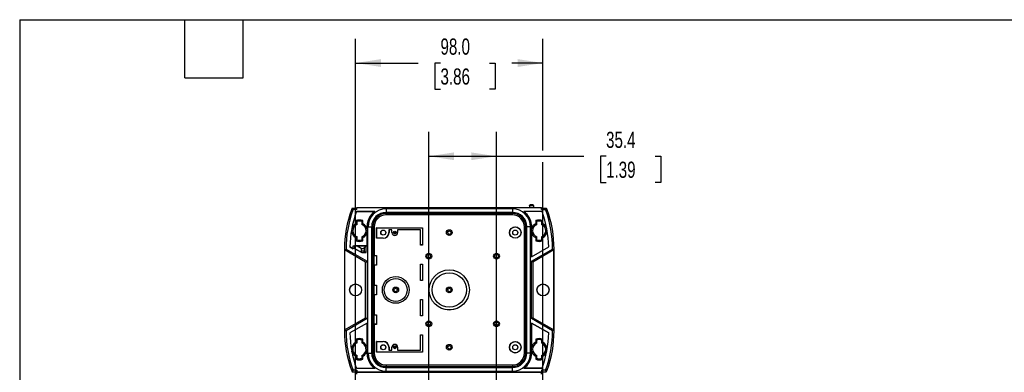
# Model space of a CAD drawing. Header units: millimetres. Extents: x 25 to 1092, y 25 to 838.
# Tile 12 of 18: x 25 to 540, y 654 to 838. Entities that reach past the tile are written whole.
import ezdxf

# ---------------------------------------------------------------- set-up
doc = ezdxf.new("R2010")
doc.units = ezdxf.units.MM
doc.header["$LTSCALE"] = 4
doc.linetypes.add('SLD-Solid', pattern=[0])
doc.layers.add('DIMENSIONS', color=140, linetype='SLD-Solid', lineweight=25)
doc.layers.add('TEXT', color=140, linetype='SLD-Solid', lineweight=25)
doc.styles.add('SLDTEXTSTYLE0', font='TXT', dxfattribs={"width": 0.7})
doc.dimstyles.new('SLDDIMSTYLE1', dxfattribs={"dimtxt": 8.632031, "dimasz": 13.208, "dimexe": 0, "dimexo": 0.0625, "dimgap": 2.158008, "dimtad": 0, "dimtih": 1, "dimtoh": 1, "dimdec": 1, "dimrnd": 1e-09, "dimzin": 12, "dimdsep": 46, "dimtxsty": 'SLDTEXTSTYLE0', "dimsah": 1, "dimcen": 0.09, "dimadec": 0, "dimazin": 3, "dimtfac": 1, "dimtdec": 1, "dimtofl": 0, "dimtmove": 0, "dimatfit": 3, "dimfxl": 0, "dimfrac": 2, "dimtolj": 1, "dimtzin": 12, "dimarcsym": 0})
doc.dimstyles.new('SLDDIMSTYLE2', dxfattribs={"dimtxt": 8.632031, "dimasz": 13.208, "dimexe": 0, "dimexo": 0.0625, "dimgap": 2.158008, "dimtad": 0, "dimtih": 1, "dimtoh": 1, "dimdec": 1, "dimrnd": 1e-09, "dimzin": 4, "dimdsep": 46, "dimtxsty": 'SLDTEXTSTYLE0', "dimsah": 1, "dimcen": 0.09, "dimadec": 0, "dimazin": 1, "dimtfac": 1, "dimtdec": 1, "dimtofl": 0, "dimtmove": 0, "dimatfit": 3, "dimfxl": 0, "dimfrac": 2, "dimtolj": 1, "dimtzin": 12, "dimarcsym": 0})

# ---------------------------------------------------------------- blocks, each defined once
blk = doc.blocks.new('_D_4')
at = {"layer": 'DIMENSIONS'}
for p, q in [((201.03, 443.89), (201.03, 828.22)), ((299.03, 769.79), (299.03, 828.22)), ((201.03, 815.52), (233.73, 815.52)), ((245.42, 815.52), (242.52, 815.52)), ((242.52, 815.52), (242.52, 801.8)), ((271.07, 815.52), (273.97, 815.52)), ((273.97, 815.52), (273.97, 801.8)), ((299.03, 815.52), (282.77, 815.52)), ((242.52, 801.8), (245.42, 801.8)), ((273.97, 801.8), (271.07, 801.8)), ((299.03, 449.58), (299.03, 763.69))]:
    blk.add_line(p, q, dxfattribs=at)
for points in [[(201.03, 815.52), (214.24, 813.48), (214.24, 817.55)], [(299.03, 815.52), (285.82, 817.55), (285.82, 813.48)]]:
    blk.add_solid(points, dxfattribs=at)
at = {"layer": 'DIMENSIONS', "char_height": 8.467, "attachment_point": 1, "style": 'SLDTEXTSTYLE0'}
for s, insert in [('98.0', (245.42, 828.36)), ('3.86', (245.42, 812.71))]:
    blk.add_mtext(s, dxfattribs=dict(at, insert=insert))
blk = doc.blocks.new('_D_7')
at = {"layer": 'DIMENSIONS'}
for p, q in [((239.35, 430.25), (239.35, 779.44)), ((274.71, 430.25), (274.71, 779.44)), ((239.35, 766.74), (274.71, 766.74)), ((274.71, 766.74), (320.31, 766.74)), ((332.01, 766.74), (329.11, 766.74)), ((329.11, 766.74), (329.11, 753.02)), ((357.66, 766.74), (360.56, 766.74)), ((360.56, 766.74), (360.56, 753.02)), ((329.11, 753.02), (332.01, 753.02)), ((360.56, 753.02), (357.66, 753.02))]:
    blk.add_line(p, q, dxfattribs=at)
for points in [[(239.35, 766.74), (252.56, 764.71), (252.56, 768.77)], [(274.71, 766.74), (261.5, 768.77), (261.5, 764.71)]]:
    blk.add_solid(points, dxfattribs=at)
at = {"layer": 'DIMENSIONS', "char_height": 8.467, "attachment_point": 1, "style": 'SLDTEXTSTYLE0'}
for s, insert in [('35.4', (332.01, 779.58)), ('1.39', (332.01, 763.93))]:
    blk.add_mtext(s, dxfattribs=dict(at, insert=insert))

msp = doc.modelspace()

# ---------------------------------------------------------------- linework, layer by layer
for p, q in [((198.82, 738.75), (199.58, 738.48)), ((199.31, 739.61), (200.93, 739.61)), ((201.73, 738.81), (199.73, 738.81)), ((200.93, 739.61), (200.93, 739.81)), ((200.93, 739.81), (201.73, 739.81)), ((200.93, 739.61), (201.73, 738.81)), ((211.03, 737.81), (201.46, 737.81)), ((201.46, 737.79), (201.46, 737.81)), ((201.46, 737.79), (210.98, 737.79)), ((201.73, 738.81), (201.73, 739.81)), ((298.33, 739.81), (201.73, 739.81)), ((217.03, 739.31), (217.03, 737.38)), ((283.03, 739.31), (217.03, 739.31)), ((283.03, 737.38), (217.03, 737.38)), ((217.03, 737.38), (217.03, 736.81)), ((283.03, 736.81), (217.03, 736.81)), ((217.03, 736.05), (217.03, 736.81)), ((283.03, 739.31), (283.03, 737.38)), ((283.03, 737.38), (283.03, 736.81)), ((283.03, 736.05), (283.03, 736.81)), ((298.6, 737.81), (289.03, 737.81)), ((298.6, 737.79), (289.08, 737.79)), ((292.03, 741.01), (294.02, 741.01)), ((292.03, 741.01), (292.03, 739.81)), ((293.72, 741.31), (292.33, 741.31)), ((294.02, 741.01), (294.03, 739.81)), ((298.33, 738.81), (298.33, 739.81)), ((298.33, 739.81), (299.13, 739.81)), ((298.33, 738.81), (299.13, 739.61)), ((298.33, 738.81), (300.33, 738.81)), ((298.6, 737.79), (298.6, 737.81)), ((299.13, 739.61), (299.13, 739.81)), ((299.13, 739.61), (300.74, 739.61)), ((301.24, 738.75), (300.48, 738.48)), ((201.2, 733.08), (201.2, 731.45)), ((201.79, 731.06), (201.79, 732.64)), ((204.26, 732.64), (204.26, 731.06)), ((204.86, 731.45), (204.86, 733.08)), ((283.03, 736.05), (217.03, 736.05)), ((295.2, 733.08), (295.2, 731.45)), ((295.79, 731.06), (295.79, 732.64)), ((298.26, 732.64), (298.26, 731.06)), ((298.86, 731.45), (298.86, 733.08)), ((207.02, 728.64), (207.02, 730.32)), ((207.02, 719.91), (207.02, 726.97)), ((207.03, 729.81), (207.03, 719.91)), ((207.52, 729.81), (209.45, 729.81)), ((207.52, 663.81), (207.52, 729.81)), ((209.45, 729.81), (210.03, 729.81)), ((209.45, 663.81), (209.45, 729.81)), ((210.03, 729.81), (210.03, 663.81)), ((210.78, 729.81), (210.03, 729.81)), ((210.78, 729.81), (210.78, 714.81)), ((212.06, 729.28), (212.03, 729.31)), ((212.03, 729.31), (236.03, 729.31)), ((212.03, 723.81), (212.03, 729.31)), ((212.06, 729.28), (236, 729.28)), ((212.06, 723.83), (212.06, 729.28)), ((220.06, 728.33), (218.5, 728.33)), ((218.5, 728.33), (218.5, 726.81)), ((218.5, 728.33), (218.53, 728.31)), ((218.5, 726.81), (218.53, 726.81)), ((218.53, 728.31), (218.53, 726.81)), ((220.03, 728.31), (218.53, 728.31)), ((220.06, 728.33), (220.03, 728.31)), ((220.03, 726.81), (220.03, 728.31)), ((220.06, 726.81), (220.03, 726.81)), ((220.06, 726.81), (220.06, 728.33)), ((235.06, 728.33), (223, 728.33)), ((223, 728.33), (223, 726.81)), ((223, 728.33), (223.03, 728.31)), ((223, 726.81), (223.03, 726.81)), ((235.03, 728.31), (223.03, 728.31)), ((223.03, 728.31), (223.03, 726.81)), ((235.06, 728.33), (235.03, 728.31)), ((235.03, 720.31), (235.03, 728.31)), ((235.06, 720.33), (235.06, 728.33)), ((236, 729.28), (236.03, 729.31)), ((236, 729.28), (236, 720.33)), ((236.03, 729.31), (236.03, 720.31)), ((289.28, 729.81), (290.03, 729.81)), ((289.28, 663.81), (289.28, 729.81)), ((290.6, 729.81), (290.03, 729.81)), ((290.03, 663.81), (290.03, 729.81)), ((292.53, 729.81), (290.6, 729.81)), ((290.6, 663.81), (290.6, 729.81)), ((292.53, 663.81), (292.53, 729.81)), ((293.03, 730.32), (293.03, 728.63)), ((293.03, 714.11), (293.03, 729.81)), ((293.03, 726.98), (293.03, 714.12)), ((201.2, 724.16), (201.2, 722.53)), ((201.79, 722.98), (201.79, 724.55)), ((204.26, 724.55), (204.26, 722.98)), ((204.86, 722.53), (204.86, 724.16)), ((212.06, 723.83), (212.03, 723.81)), ((215.53, 723.81), (212.03, 723.81)), ((215.53, 723.83), (212.06, 723.83)), ((215.53, 723.83), (215.53, 723.81)), ((295.2, 724.16), (295.2, 722.53)), ((295.79, 722.98), (295.79, 724.55)), ((298.26, 724.55), (298.26, 722.98)), ((298.86, 722.53), (298.86, 724.16)), ((195.23, 718.16), (195.28, 718.16)), ((195.23, 718.16), (195.23, 675.45)), ((195.28, 718.16), (195.28, 675.45)), ((206.28, 711.37), (195.28, 717.72)), ((196.03, 718.16), (207.03, 711.81)), ((198.04, 719.31), (198.04, 719.3)), ((199.72, 718.34), (198.04, 719.31)), ((198.04, 719.3), (199.73, 718.33)), ((199.73, 719.91), (199.72, 719.91)), ((199.72, 719.91), (207.02, 719.91)), ((199.72, 718.34), (199.72, 719.91)), ((199.73, 718.33), (199.72, 718.34)), ((199.73, 719.91), (200.53, 719.88)), ((199.73, 718.91), (199.73, 719.91)), ((199.73, 718.91), (204.23, 716.31)), ((199.73, 718.91), (200.53, 718.47)), ((199.73, 718.33), (199.73, 718.91)), ((200.53, 719.88), (200.53, 718.47)), ((201.79, 719.87), (200.53, 719.88)), ((203.33, 716.89), (200.53, 718.47)), ((201.79, 719.87), (203.91, 718.64)), ((206.59, 719.87), (201.79, 719.87)), ((203.33, 716.89), (203.91, 717.1)), ((204.24, 716.34), (203.33, 716.89)), ((203.91, 718.64), (203.91, 717.1)), ((204.24, 716.34), (204.23, 716.31)), ((204.23, 716.31), (206.63, 716.31)), ((204.24, 716.34), (206.57, 716.34)), ((206.59, 719.87), (205.49, 718.76)), ((205.49, 718.76), (205.49, 717.03)), ((205.49, 717.03), (206.57, 716.34)), ((206.59, 716.34), (206.57, 716.34)), ((206.59, 719.87), (206.63, 719.91)), ((206.59, 716.34), (206.59, 719.87)), ((206.59, 716.34), (206.63, 716.31)), ((206.63, 716.31), (206.63, 719.91)), ((206.63, 719.91), (207.03, 719.91)), ((207.03, 719.91), (207.02, 719.91)), ((235.06, 720.33), (235.03, 720.31)), ((236.03, 720.31), (235.03, 720.31)), ((236, 720.33), (235.06, 720.33)), ((236, 720.33), (236.03, 720.31)), ((293.03, 714.12), (302.01, 719.31)), ((293.03, 714.11), (302.02, 719.3)), ((293.03, 711.81), (304.03, 718.16)), ((304.78, 717.72), (293.78, 711.37)), ((302.01, 719.31), (302.02, 719.3)), ((304.83, 718.16), (304.78, 718.16)), ((304.78, 675.45), (304.78, 718.16)), ((304.83, 675.45), (304.83, 718.16)), ((206.28, 711.37), (207.03, 711.81)), ((206.28, 682.24), (206.28, 711.37)), ((207.03, 711.81), (207.03, 681.81)), ((210.67, 714.78), (210.78, 714.81)), ((210.67, 709.83), (210.67, 714.78)), ((210.67, 714.78), (212, 714.78)), ((210.78, 714.81), (212.03, 714.81)), ((212, 714.78), (212.03, 714.81)), ((212, 714.78), (212, 709.83)), ((212.03, 714.81), (212.03, 709.81)), ((293.03, 714.11), (293.03, 714.12)), ((293.03, 681.81), (293.03, 711.81)), ((293.78, 711.37), (293.03, 711.81)), ((293.78, 711.37), (293.78, 682.24)), ((210.67, 709.83), (210.78, 709.81)), ((212, 709.83), (210.67, 709.83)), ((210.78, 709.81), (210.78, 699.31)), ((212.03, 709.81), (210.78, 709.81)), ((212, 709.83), (212.03, 709.81)), ((235.06, 710.28), (235.03, 710.31)), ((235.03, 710.31), (236.03, 710.31)), ((235.03, 701.81), (235.03, 710.31)), ((235.06, 710.28), (236, 710.28)), ((235.06, 701.83), (235.06, 710.28)), ((236, 710.28), (236.03, 710.31)), ((236, 710.28), (236, 701.83)), ((236.03, 710.31), (236.03, 701.81)), ((235.06, 701.83), (235.03, 701.81)), ((236.03, 701.81), (235.03, 701.81)), ((236, 701.83), (235.06, 701.83)), ((236, 701.83), (236.03, 701.81)), ((210.67, 699.28), (210.78, 699.31)), ((210.67, 694.33), (210.67, 699.28)), ((210.67, 699.28), (212, 699.28)), ((210.78, 699.31), (212.03, 699.31)), ((212, 699.28), (212.03, 699.31)), ((212, 699.28), (212, 694.33)), ((212.03, 699.31), (212.03, 694.31)), ((210.67, 694.33), (210.78, 694.31)), ((212, 694.33), (210.67, 694.33)), ((210.78, 694.31), (210.78, 683.81)), ((212.03, 694.31), (210.78, 694.31)), ((212, 694.33), (212.03, 694.31)), ((235.06, 691.78), (235.03, 691.81)), ((235.03, 683.31), (235.03, 691.81)), ((235.03, 691.81), (236.03, 691.81)), ((235.06, 683.33), (235.06, 691.78)), ((235.06, 691.78), (236, 691.78)), ((236, 691.78), (236.03, 691.81)), ((236, 691.78), (236, 683.33)), ((236.03, 691.81), (236.03, 683.31)), ((195.28, 675.89), (206.28, 682.24)), ((207.03, 681.81), (196.03, 675.45)), ((206.28, 682.24), (207.03, 681.81)), ((210.67, 683.78), (210.78, 683.81)), ((210.67, 678.83), (210.67, 683.78)), ((210.67, 683.78), (212, 683.78)), ((210.78, 683.81), (212.03, 683.81)), ((212, 683.78), (212.03, 683.81)), ((212, 683.78), (212, 678.83)), ((212.03, 683.81), (212.03, 678.81)), ((235.06, 683.33), (235.03, 683.31)), ((236.03, 683.31), (235.03, 683.31)), ((236, 683.33), (235.06, 683.33)), ((236, 683.33), (236.03, 683.31)), ((293.78, 682.24), (293.03, 681.81)), ((304.03, 675.45), (293.03, 681.81)), ((293.78, 682.24), (304.78, 675.89)), ((195.23, 675.45), (195.28, 675.45)), ((207.03, 679.5), (198.04, 674.31)), ((207.02, 679.49), (198.04, 674.3)), ((207.03, 679.5), (207.02, 679.49)), ((207.02, 666.71), (207.02, 679.49)), ((207.03, 679.5), (207.03, 663.81)), ((210.67, 678.83), (210.78, 678.81)), ((212, 678.83), (210.67, 678.83)), ((210.78, 678.81), (210.78, 663.81)), ((212.03, 678.81), (210.78, 678.81)), ((212, 678.83), (212.03, 678.81)), ((293.03, 663.81), (293.03, 679.5)), ((302.02, 674.31), (293.03, 679.5)), ((293.03, 679.49), (293.03, 679.5)), ((293.03, 679.49), (293.03, 666.64)), ((293.03, 679.49), (302.01, 674.3)), ((304.83, 675.45), (304.78, 675.45)), ((198.04, 674.3), (198.04, 674.31)), ((201.2, 671.08), (201.2, 669.45)), ((201.79, 669.06), (201.79, 670.64)), ((204.26, 670.64), (204.26, 669.06)), ((204.86, 669.45), (204.86, 671.08)), ((212.06, 669.78), (212.03, 669.81)), ((212.03, 669.81), (215.53, 669.81)), ((212.03, 664.31), (212.03, 669.81)), ((212.06, 664.33), (212.06, 669.78)), ((212.06, 669.78), (215.53, 669.78)), ((215.53, 669.78), (215.53, 669.81)), ((235.06, 673.28), (235.03, 673.31)), ((235.03, 673.31), (236.03, 673.31)), ((235.03, 665.31), (235.03, 673.31)), ((235.06, 673.28), (236, 673.28)), ((235.06, 665.28), (235.06, 673.28)), ((236, 673.28), (236.03, 673.31)), ((236, 673.28), (236, 664.33)), ((236.03, 673.31), (236.03, 664.31)), ((295.2, 671.08), (295.2, 669.45)), ((295.79, 669.06), (295.79, 670.64)), ((298.26, 670.64), (298.26, 669.06)), ((298.86, 669.45), (298.86, 671.08)), ((302.01, 674.3), (302.02, 674.31)), ((199.05, 664.9), (199.63, 665.03)), ((201.79, 669.06), (201.79, 669.06)), ((205.91, 667.76), (206.41, 668.09)), ((206.43, 666.58), (207.01, 666.71)), ((207.02, 666.63), (207.02, 666.71)), ((207.02, 663.29), (207.02, 664.98)), ((212.06, 664.33), (212.03, 664.31)), ((236.03, 664.31), (212.03, 664.31)), ((236, 664.33), (212.06, 664.33)), ((218.5, 666.81), (218.5, 665.28)), ((218.5, 666.81), (218.53, 666.81)), ((218.5, 665.28), (218.53, 665.31)), ((218.5, 665.28), (220.06, 665.28)), ((218.53, 666.81), (218.53, 665.31)), ((218.53, 665.31), (220.03, 665.31)), ((220.06, 666.81), (220.03, 666.81)), ((220.03, 665.31), (220.03, 666.81)), ((220.06, 665.28), (220.03, 665.31)), ((220.06, 665.28), (220.06, 666.81)), ((223, 666.81), (223, 665.28)), ((223, 666.81), (223.03, 666.81)), ((223, 665.28), (223.03, 665.31)), ((223, 665.28), (235.06, 665.28)), ((223.03, 666.81), (223.03, 665.31)), ((223.03, 665.31), (235.03, 665.31)), ((235.06, 665.28), (235.03, 665.31)), ((236, 664.33), (236.03, 664.31)), ((293.03, 664.97), (293.03, 663.29)), ((201.2, 662.16), (201.2, 660.53)), ((201.79, 660.98), (201.79, 662.55)), ((204.26, 662.55), (204.26, 662.54)), ((204.26, 662.54), (204.26, 660.98)), ((204.86, 660.53), (204.86, 662.16)), ((207.52, 663.81), (209.45, 663.81)), ((209.45, 663.81), (210.03, 663.81)), ((210.78, 663.81), (210.03, 663.81)), ((289.28, 663.81), (290.03, 663.81)), ((290.6, 663.81), (290.03, 663.81)), ((292.53, 663.81), (290.6, 663.81)), ((295.2, 662.16), (295.2, 660.53)), ((295.79, 660.98), (295.79, 662.55)), ((298.26, 662.55), (298.26, 660.98)), ((298.86, 660.53), (298.86, 662.16)), ((198.82, 654.86), (199.58, 655.13)), ((199.31, 654), (200.93, 654)), ((201.73, 654.81), (199.73, 654.81)), ((200.93, 654), (201.73, 654.81)), ((200.93, 654), (200.93, 653.81)), ((201.46, 655.82), (201.46, 655.81)), ((201.46, 655.82), (210.98, 655.82)), ((201.46, 655.81), (211.03, 655.81)), ((201.73, 654.81), (201.73, 653.81)), ((217.03, 657.56), (217.03, 656.81)), ((217.03, 657.56), (283.03, 657.56)), ((217.03, 656.23), (217.03, 656.81)), ((217.03, 656.81), (283.03, 656.81)), ((217.03, 654.3), (217.03, 656.23)), ((217.03, 656.23), (283.03, 656.23)), ((217.03, 654.3), (283.03, 654.3)), ((283.03, 657.56), (283.03, 656.81)), ((283.03, 656.23), (283.03, 656.81)), ((283.03, 654.3), (283.03, 656.23)), ((289.03, 655.81), (298.6, 655.81)), ((298.6, 655.82), (289.08, 655.82)), ((300.33, 654.81), (298.33, 654.81)), ((298.33, 654.81), (298.33, 653.81)), ((298.33, 654.81), (299.13, 654)), ((298.6, 655.82), (298.6, 655.81)), ((299.13, 654), (299.13, 653.81)), ((299.13, 654), (300.74, 654)), ((301.24, 654.86), (300.48, 655.13)), ((200.93, 653.81), (201.73, 653.81)), ((200.93, 653.61), (200.93, 653.81)), ((200.93, 653.81), (201.73, 653.81)), ((201.73, 653.81), (298.33, 653.81)), ((201.73, 652.81), (201.73, 653.81)), ((298.33, 653.81), (201.73, 653.81)), ((298.33, 653.81), (299.13, 653.81)), ((298.33, 652.81), (298.33, 653.81)), ((298.33, 653.81), (299.13, 653.81)), ((299.13, 653.61), (299.13, 653.81))]:
    msp.add_line(p, q)
at = {"flags": 128}
for points in [[(195.28, 717.72), (195.7, 717.97), (196.03, 718.16)], [(304.78, 717.72), (304.36, 717.97), (304.03, 718.16)], [(195.28, 675.89), (195.7, 675.65), (196.03, 675.45)], [(304.78, 675.89), (304.36, 675.65), (304.03, 675.45)]]:
    msp.add_lwpolyline(points, dxfattribs=at)
for centre, radius in [((215.53, 726.81), 1.33), ((215.53, 726.81), 1.29), ((221.53, 726.81), 0.75), ((221.53, 726.81), 0.529), ((221.53, 726.81), 0.234), ((250.03, 726.81), 1.5), ((250.03, 726.81), 0.923), ((284.53, 726.81), 3), ((284.53, 726.81), 2.97), ((284.53, 726.81), 1.33), ((284.53, 726.81), 1.29), ((239.35, 714.48), 1.5), ((274.71, 714.48), 1.5), ((239.35, 714.48), 0.923), ((274.71, 714.48), 0.923), ((250.03, 696.81), 10.5), ((250.03, 696.81), 10.49), ((250.03, 696.81), 9), ((250.03, 696.81), 9), ((222.03, 696.81), 7), ((222.03, 696.81), 7), ((222.03, 696.81), 6), ((222.03, 696.81), 6), ((201.03, 696.81), 3.15), ((201.03, 696.81), 3.08), ((222.03, 696.81), 1.5), ((222.03, 696.81), 0.923), ((250.03, 696.81), 1.5), ((250.03, 696.81), 0.923), ((299.03, 696.81), 3.15), ((299.03, 696.81), 3.08), ((239.35, 679.13), 1.5), ((239.35, 679.13), 0.923), ((274.71, 679.13), 1.5), ((274.71, 679.13), 0.923), ((284.53, 666.81), 3), ((284.53, 666.81), 2.97), ((215.53, 666.81), 1.33), ((215.53, 666.81), 1.29), ((221.53, 666.81), 0.75), ((221.53, 666.81), 0.529), ((221.53, 666.81), 0.234), ((250.03, 666.81), 1.5), ((250.03, 666.81), 0.923), ((284.53, 666.81), 1.33), ((284.53, 666.81), 1.29)]:
    msp.add_circle(centre, radius)
for centre, radius, start, end in [((256.03, 718.16), 60.8, 160.1975, 180), ((256.03, 718.16), 60, 160.1975, 180), ((256.03, 718.16), 58, 160.1975, 178.8657), ((256.03, 718.16), 58, 160.2143, 178.8632), ((201.46, 737.81), 2.8, 139.9668, 160.1975), ((201.46, 737.81), 2, 150, 160.1975), ((217.03, 729.81), 10.02, 127.1684, 177.0704), ((217.03, 729.81), 10, 126.8699, 180), ((217.03, 729.81), 9.5, 90, 180), ((217.03, 729.81), 7.57, 90, 180), ((217.03, 729.81), 7, 90, 180), ((283.03, 729.81), 9.5, 0, 90), ((283.03, 729.81), 7.57, 0, 90), ((283.03, 729.81), 7, 0, 90), ((283.03, 729.81), 10, 0, 53.1301), ((283.03, 729.81), 10.02, 2.9296, 52.8316), ((244.03, 718.16), 58, 1.1343, 19.8025), ((244.03, 718.16), 58, 1.1368, 19.7857), ((298.6, 737.81), 2, 19.8025, 30), ((244.03, 718.16), 60, 0, 19.8025), ((298.6, 737.81), 2.8, 19.8025, 40.0332), ((244.03, 718.16), 60.8, 0, 19.8025), ((203.03, 727.81), 4.08, 116.6714, 243.3286), ((203.03, 727.81), 5.58, 70.8366, 109.1634), ((203.03, 727.81), 4.99, 75.6546, 104.3454), ((203.03, 727.81), 4.08, 11.8435, 63.3286), ((217.03, 729.81), 6.25, 90, 180), ((283.03, 729.81), 6.25, 0, 90), ((297.03, 727.81), 4.08, 116.6489, 168.332), ((297.03, 727.81), 5.58, 70.8556, 109.1444), ((297.03, 727.81), 4.99, 75.6545, 104.3455), ((297.03, 727.81), 4.08, 296.6489, 63.3511), ((203.03, 727.81), 3.49, 110.7569, 249.2431), ((203.03, 727.81), 3.49, 290.7569, 69.2431), ((203.03, 727.81), 4.08, 296.6714, 348.1565), ((215.53, 726.81), 2.97, 270, 0), ((215.53, 726.81), 3, 270, 0), ((221.53, 726.81), 1.5, 180, 0), ((221.53, 726.81), 1.47, 180, 0), ((297.03, 727.81), 4.08, 191.668, 243.3511), ((297.03, 727.81), 3.49, 110.7571, 249.2429), ((297.03, 727.81), 3.49, 290.7571, 69.2429), ((203.03, 727.81), 5.58, 250.8366, 289.1634), ((203.03, 727.81), 4.99, 255.6546, 284.3454), ((297.03, 727.81), 5.58, 250.8556, 289.1444), ((297.03, 727.81), 4.99, 255.6545, 284.3455), ((256.03, 718.16), 60.75, 180, 180.4095), ((244.03, 718.16), 60.75, 359.5905, 0), ((256.03, 675.45), 60.8, 180, 199.8025), ((256.03, 675.45), 60.75, 179.5905, 180), ((256.03, 675.45), 60, 180, 199.8025), ((244.03, 675.45), 60, 340.1975, 0), ((244.03, 675.45), 60.8, 340.1975, 0), ((244.03, 675.45), 60.75, 0, 0.4095), ((256.03, 675.45), 58, 181.1343, 199.8025), ((256.03, 675.45), 58, 181.1368, 199.7857), ((203.03, 665.81), 4.08, 116.6306, 192.8571), ((203.03, 665.81), 5.58, 70.8556, 109.1444), ((203.03, 665.81), 4.99, 75.6545, 104.3455), ((203.03, 665.81), 4.08, 34.0784, 63.3511), ((215.53, 666.81), 3, 0, 90), ((215.53, 666.81), 2.97, 0, 90), ((297.03, 665.81), 4.08, 116.6714, 168.1565), ((297.03, 665.81), 5.58, 70.8366, 109.1634), ((297.03, 665.81), 4.99, 75.6546, 104.3454), ((244.03, 675.45), 58, 340.1975, 358.8657), ((244.03, 675.45), 58, 340.2143, 358.8632), ((297.03, 665.81), 4.08, 296.6714, 63.3286), ((203.03, 665.81), 3.49, 110.8025, 192.8571), ((203.03, 665.81), 3.49, 34.0782, 69.2429), ((203.03, 665.81), 3.49, 290.7571, 12.8571), ((203.03, 665.81), 4.08, 296.6898, 348.332), ((203.03, 665.81), 4.08, 11.668, 12.8291), ((221.53, 666.81), 1.5, 0, 180), ((221.53, 666.81), 1.47, 0, 180), ((297.03, 665.81), 4.08, 191.8435, 243.3286), ((297.03, 665.81), 3.49, 110.7569, 249.2431), ((297.03, 665.81), 3.49, 290.7569, 69.2431), ((203.03, 665.81), 4.08, 214.7665, 243.3286), ((203.03, 665.81), 3.49, 214.7664, 249.2431), ((203.03, 665.81), 5.58, 250.8366, 289.1634), ((203.03, 665.81), 4.99, 255.6546, 284.3454), ((217.03, 663.81), 10.02, 182.9296, 232.8316), ((217.03, 663.81), 10, 180, 233.1301), ((217.03, 663.81), 9.5, 180, 270), ((217.03, 663.81), 7.57, 180, 270), ((217.03, 663.81), 7, 180, 270), ((217.03, 663.81), 6.25, 180, 270), ((283.03, 663.81), 7.57, 270, 0), ((283.03, 663.81), 9.5, 270, 0), ((283.03, 663.81), 7, 270, 0), ((283.03, 663.81), 6.25, 270, 0), ((283.03, 663.81), 10, 306.8699, 0), ((283.03, 663.81), 10.02, 307.1684, 357.0704), ((297.03, 665.81), 5.58, 250.8366, 289.1634), ((297.03, 665.81), 4.99, 255.6546, 284.3454), ((201.46, 655.81), 2.8, 199.8025, 220.0332), ((201.46, 655.81), 2, 199.8025, 210), ((298.6, 655.81), 2, 330, 340.1975), ((298.6, 655.81), 2.8, 319.9668, 340.1975)]:
    msp.add_arc(centre, radius, start, end)
for points, knots in [([(199.31, 739.61), (199.38, 739.46), (199.51, 739.2), (199.66, 738.93), (199.73, 738.81)], [0, 0, 0, 0, 0.538249, 1, 1, 1, 1]), ([(292.03, 741.01), (292.03, 741.04), (292.04, 741.08), (292.07, 741.15), (292.09, 741.19), (292.18, 741.28), (292.26, 741.31), (292.33, 741.31)], [0, 0, 0, 0, 0.25, 0.25, 0.5, 0.5, 1, 1, 1, 1]), ([(294.02, 741.01), (294.02, 741.04), (294.02, 741.08), (293.99, 741.15), (293.96, 741.19), (293.88, 741.28), (293.79, 741.31), (293.72, 741.31)], [0, 0, 0, 0, 0.25, 0.25, 0.5, 0.5, 1, 1, 1, 1]), ([(300.74, 739.61), (300.68, 739.47), (300.55, 739.2), (300.4, 738.93), (300.33, 738.81)], [0, 0, 0, 0, 0.526691, 1, 1, 1, 1]), ([(207.03, 729.81), (207.03, 729.82), (207.03, 729.84), (207.03, 729.88), (207.03, 729.91), (207.03, 729.94), (207.03, 729.98), (207.03, 730.01), (207.03, 730.05), (207.03, 730.08), (207.03, 730.11), (207.03, 730.15), (207.03, 730.18), (207.03, 730.22), (207.02, 730.25), (207.02, 730.28), (207.02, 730.31), (207.02, 730.32)], [0, 0, 0, 0, 0.029482, 0.060863, 0.09574, 0.135287, 0.180314, 0.231373, 0.288839, 0.352979, 0.423981, 0.501985, 0.587097, 0.679397, 0.778948, 0.885803, 1, 1, 1, 1]), ([(207.02, 728.64), (207.02, 728.57), (207.02, 728.43), (207.02, 728.22), (207.02, 728.01), (207.02, 727.73), (207.02, 727.38), (207.02, 727.11), (207.02, 726.97)], [0, 0, 0, 0, 0.127213, 0.252539, 0.376951, 0.501454, 0.748907, 1, 1, 1, 1]), ([(293.03, 729.81), (293.03, 729.82), (293.03, 729.84), (293.03, 729.88), (293.03, 729.91), (293.03, 729.94), (293.03, 729.98), (293.03, 730.01), (293.03, 730.05), (293.03, 730.08), (293.03, 730.11), (293.03, 730.15), (293.03, 730.18), (293.03, 730.22), (293.03, 730.25), (293.03, 730.28), (293.03, 730.31), (293.03, 730.32)], [0, 0, 0, 0, 0.02945, 0.060811, 0.095676, 0.135218, 0.180245, 0.231308, 0.28878, 0.352927, 0.423937, 0.501949, 0.587069, 0.679377, 0.778936, 0.885797, 1, 1, 1, 1]), ([(293.03, 726.98), (293.03, 727.05), (293.03, 727.19), (293.03, 727.39), (293.03, 727.6), (293.03, 727.88), (293.03, 728.22), (293.03, 728.49), (293.03, 728.63)], [0, 0, 0, 0, 0.127176, 0.252504, 0.376933, 0.501447, 0.748934, 1, 1, 1, 1]), ([(203.91, 718.64), (204.01, 718.59), (204.13, 718.54), (204.42, 718.48), (204.59, 718.47), (204.91, 718.49), (205.07, 718.53), (205.32, 718.63), (205.42, 718.7), (205.49, 718.76)], [0, 0, 0, 0, 0.25, 0.25, 0.5, 0.5, 0.75, 0.75, 1, 1, 1, 1]), ([(203.91, 717.1), (204.01, 717.13), (204.13, 717.17), (204.42, 717.2), (204.59, 717.21), (204.91, 717.2), (205.07, 717.17), (205.32, 717.11), (205.42, 717.07), (205.49, 717.03)], [0, 0, 0, 0, 0.25, 0.25, 0.5, 0.5, 0.75, 0.75, 1, 1, 1, 1]), ([(207.02, 666.63), (207.02, 666.56), (207.02, 666.42), (207.02, 666.22), (207.02, 666.01), (207.02, 665.74), (207.02, 665.39), (207.02, 665.12), (207.02, 664.98)], [0, 0, 0, 0, 0.127176, 0.252504, 0.376933, 0.501447, 0.748934, 1, 1, 1, 1]), ([(293.03, 664.97), (293.03, 665.04), (293.03, 665.18), (293.03, 665.39), (293.03, 665.6), (293.03, 665.88), (293.03, 666.23), (293.03, 666.5), (293.03, 666.64)], [0, 0, 0, 0, 0.127213, 0.252539, 0.376951, 0.501454, 0.748907, 1, 1, 1, 1]), ([(207.03, 663.81), (207.03, 663.79), (207.03, 663.77), (207.03, 663.74), (207.03, 663.7), (207.03, 663.67), (207.03, 663.63), (207.03, 663.6), (207.03, 663.56), (207.03, 663.53), (207.03, 663.5), (207.03, 663.46), (207.03, 663.43), (207.03, 663.39), (207.02, 663.36), (207.02, 663.33), (207.02, 663.3), (207.02, 663.29)], [0, 0, 0, 0, 0.02945, 0.060811, 0.095676, 0.135218, 0.180245, 0.231308, 0.28878, 0.352927, 0.423937, 0.501949, 0.587069, 0.679377, 0.778936, 0.885797, 1, 1, 1, 1]), ([(293.03, 663.81), (293.03, 663.79), (293.03, 663.77), (293.03, 663.74), (293.03, 663.7), (293.03, 663.67), (293.03, 663.63), (293.03, 663.6), (293.03, 663.56), (293.03, 663.53), (293.03, 663.5), (293.03, 663.46), (293.03, 663.43), (293.03, 663.39), (293.03, 663.36), (293.03, 663.33), (293.03, 663.3), (293.03, 663.29)], [0, 0, 0, 0, 0.029482, 0.060863, 0.09574, 0.135287, 0.180314, 0.231373, 0.288839, 0.352979, 0.423981, 0.501985, 0.587097, 0.679397, 0.778948, 0.885803, 1, 1, 1, 1]), ([(199.73, 654.81), (199.69, 654.75), (199.62, 654.62), (199.52, 654.43), (199.42, 654.22), (199.35, 654.08), (199.31, 654)], [0, 0, 0, 0, 0.221313, 0.461751, 0.721313, 1, 1, 1, 1]), ([(300.74, 654), (300.73, 654.03), (300.71, 654.07), (300.7, 654.1), (300.64, 654.23), (300.57, 654.36), (300.51, 654.48), (300.45, 654.59), (300.39, 654.7), (300.33, 654.81)], [0, 0, 0, 0, 0.00550971, 0.00550971, 0.00550971, 0.02754854, 0.02754854, 0.02754854, 0.04600888, 0.04600888, 0.04600888, 0.04600888])]:
    msp.add_open_spline(points, degree=3, knots=knots)
for points in [[(211.03, 737.81), (211.01, 737.8), (210.99, 737.79), (210.98, 737.79)], [(289.08, 737.79), (289.06, 737.79), (289.05, 737.8), (289.03, 737.81)], [(201.2, 733.08), (201.4, 732.94), (201.6, 732.79), (201.79, 732.64)], [(201.79, 731.06), (201.6, 731.2), (201.4, 731.33), (201.2, 731.45)], [(204.86, 733.08), (204.66, 732.94), (204.46, 732.79), (204.26, 732.64)], [(204.86, 731.45), (204.66, 731.33), (204.46, 731.2), (204.26, 731.06)], [(295.79, 732.64), (295.6, 732.79), (295.4, 732.93), (295.2, 733.08)], [(295.2, 731.45), (295.4, 731.33), (295.6, 731.2), (295.79, 731.06)], [(298.26, 732.64), (298.46, 732.79), (298.66, 732.93), (298.86, 733.08)], [(298.26, 731.06), (298.46, 731.2), (298.66, 731.33), (298.86, 731.45)], [(201.79, 724.55), (201.6, 724.41), (201.4, 724.28), (201.2, 724.16)], [(201.79, 722.98), (201.6, 722.82), (201.4, 722.68), (201.2, 722.53)], [(204.86, 724.16), (204.66, 724.28), (204.46, 724.41), (204.26, 724.55)], [(204.26, 722.98), (204.46, 722.82), (204.66, 722.68), (204.86, 722.53)], [(295.2, 724.16), (295.4, 724.28), (295.6, 724.41), (295.79, 724.55)], [(295.2, 722.53), (295.4, 722.68), (295.6, 722.82), (295.79, 722.98)], [(298.26, 724.55), (298.46, 724.41), (298.66, 724.28), (298.86, 724.16)], [(298.86, 722.53), (298.66, 722.68), (298.46, 722.82), (298.26, 722.98)], [(201.79, 670.64), (201.6, 670.79), (201.4, 670.93), (201.2, 671.08)], [(201.79, 669.06), (201.6, 669.2), (201.4, 669.33), (201.2, 669.45)], [(204.26, 670.64), (204.46, 670.79), (204.66, 670.93), (204.86, 671.08)], [(204.26, 669.06), (204.46, 669.2), (204.66, 669.33), (204.86, 669.45)], [(295.2, 671.08), (295.4, 670.94), (295.6, 670.79), (295.79, 670.64)], [(295.2, 669.45), (295.4, 669.33), (295.6, 669.2), (295.79, 669.06)], [(298.26, 670.64), (298.46, 670.79), (298.66, 670.94), (298.86, 671.08)], [(298.26, 669.06), (298.46, 669.2), (298.66, 669.33), (298.86, 669.45)], [(199.67, 663.48), (199.38, 663.91), (199.17, 664.38), (199.05, 664.9)], [(199.63, 665.03), (199.73, 664.59), (199.91, 664.19), (200.17, 663.82)], [(206.43, 666.58), (206.33, 667.01), (206.16, 667.4), (205.91, 667.76)], [(206.41, 668.09), (206.69, 667.67), (206.89, 667.21), (207.01, 666.71)], [(200.17, 663.82), (200, 663.7), (199.84, 663.59), (199.67, 663.48)], [(201.2, 662.16), (201.4, 662.28), (201.6, 662.41), (201.79, 662.55)], [(201.2, 660.53), (201.4, 660.68), (201.6, 660.82), (201.79, 660.98)], [(204.86, 662.16), (204.65, 662.29), (204.45, 662.42), (204.26, 662.54)], [(204.86, 660.53), (204.66, 660.68), (204.46, 660.82), (204.26, 660.98)], [(295.2, 662.16), (295.4, 662.28), (295.6, 662.41), (295.79, 662.55)], [(295.2, 660.53), (295.4, 660.68), (295.6, 660.82), (295.79, 660.98)], [(298.26, 662.55), (298.46, 662.41), (298.66, 662.28), (298.86, 662.16)], [(298.26, 660.98), (298.46, 660.82), (298.66, 660.68), (298.86, 660.53)], [(210.98, 655.82), (210.99, 655.82), (211.01, 655.81), (211.03, 655.81)], [(289.03, 655.81), (289.05, 655.81), (289.06, 655.82), (289.08, 655.82)]]:
    msp.add_open_spline(points, degree=3)
at = {"layer": 'TEXT'}
for p, q in [((25.4, 838.2), (1092.2, 838.2)), ((25.4, 838.2), (25.4, 25.4)), ((111.76, 807.72), (111.76, 838.2)), ((142.24, 807.72), (142.24, 838.2)), ((111.76, 807.72), (142.24, 807.72))]:
    msp.add_line(p, q, dxfattribs=at)

# ---------------------------------------------------------------- dimensions: what is measured, and where the dimension line sits
at = {"layer": 'DIMENSIONS'}
for base, p1, p2, dimstyle, picture, middle in [((299.03, 815.52), (201.03, 438.81), (299.03, 444.5), 'SLDDIMSTYLE2', '_D_4', (258.25, 815.52)), ((274.71, 766.74), (239.35, 425.17), (274.71, 425.17), 'SLDDIMSTYLE1', '_D_7', (344.83, 766.74))]:
    dim = msp.add_linear_dim(base=base, p1=p1, p2=p2, dimstyle=dimstyle, dxfattribs=at)
    dim.commit()
    dim.dimension.update_dxf_attribs({"geometry": picture, "text_midpoint": middle, "dimtype": 160})

doc.saveas('drawing.dxf')
